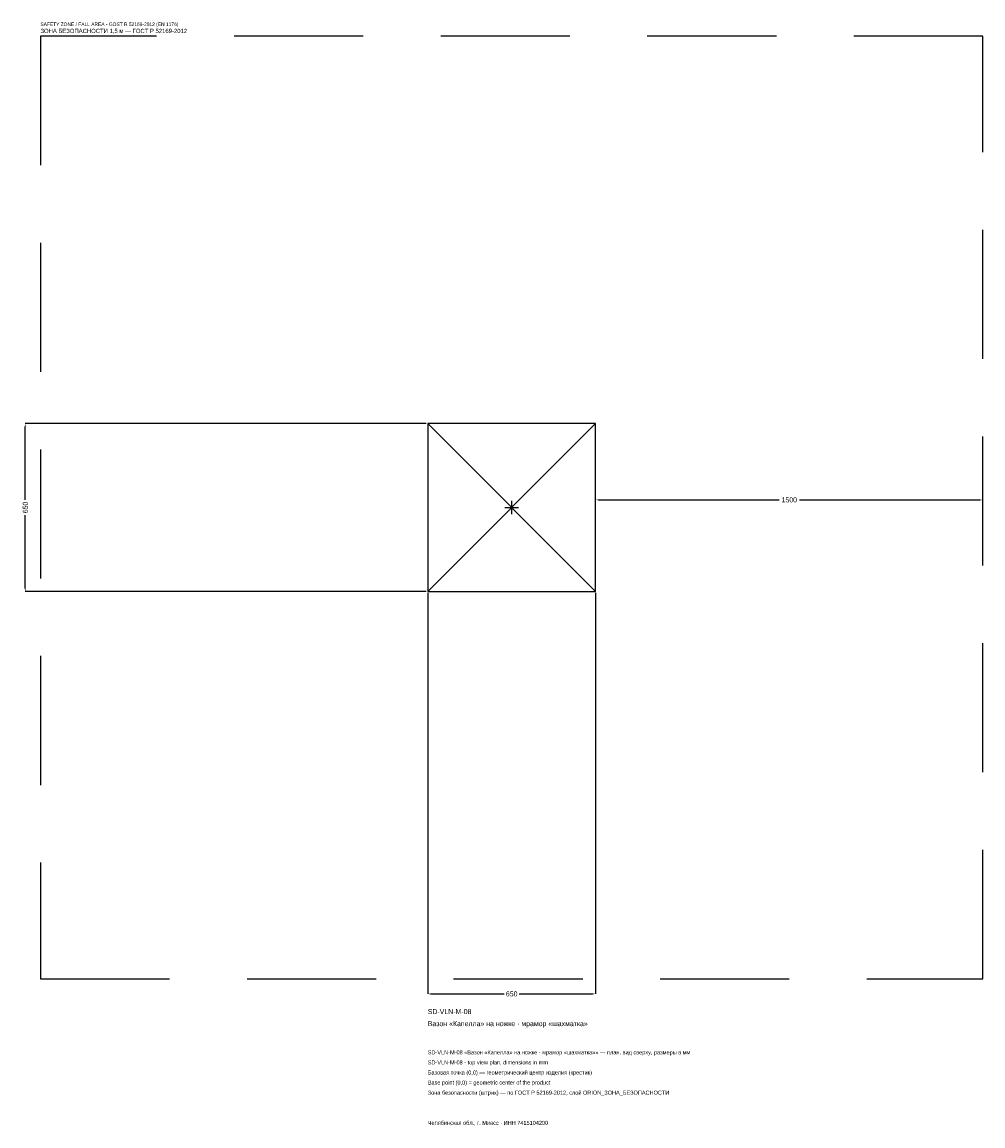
# Model space of a CAD drawing. Header units: metres. Extents: x -1896 to 1825, y -2395 to 1879.
import ezdxf

# ---------------------------------------------------------------- set-up
doc = ezdxf.new("R2010")
doc.units = ezdxf.units.M
doc.linetypes.add('DASHED', pattern=[800, 500, -300])
for name, color, linetype in [('ЗСК_ДАННЫЕ', 3, 'Continuous'), ('ЗСК_ЗОНА_БЕЗОПАСНОСТИ', 1, 'Continuous'), ('ЗСК_КОНТУР', 7, 'Continuous'), ('ЗСК_РАЗМЕРЫ', 8, 'Continuous')]:
    doc.layers.add(name, color=color, linetype=linetype)
doc.dimstyles.new('ORION', dxfattribs={"dimtxt": 19.5, "dimasz": 11.7, "dimexe": 1.25, "dimexo": 5.85, "dimtad": 1, "dimdec": 0, "dimcen": 2.5, "dimazin": 3, "dimtfac": 1, "dimtmove": 0, "dimatfit": 3})

# ---------------------------------------------------------------- blocks, each defined once
blk = doc.blocks.new('_CLOSEDFILLED')
at = {"color": 0, "linetype": 'BYBLOCK'}
blk.add_solid([(-1, 0.16), (0, 0), (-1, -0.16)], dxfattribs=at)
blk = doc.blocks.new('*D1')
for p, q in [((-325, -330.85), (-325, -1883.5)), ((325, -330.85), (325, -1883.5)), ((-313.3, -1883.5), (-29.25, -1883.5)), ((29.25, -1883.5), (313.3, -1883.5))]:
    blk.add_line(p, q)
at = {"layer": 'Defpoints'}
for p in [(-325, -325), (325, -325), (-325, -1883.5)]:
    blk.add_point(p, dxfattribs=at)
at = {"layer": 'ЗСК_РАЗМЕРЫ', "xscale": 11.7, "yscale": 11.7, "rotation": 180}
blk.add_blockref('_CLOSEDFILLED', (-325, -1883.5), dxfattribs=at)
at = {"layer": 'ЗСК_РАЗМЕРЫ', "xscale": 11.7, "yscale": 11.7}
blk.add_blockref('_CLOSEDFILLED', (325, -1883.5), dxfattribs=at)
at = {"layer": 'ЗСК_РАЗМЕРЫ', "insert": (0, -1883.5), "char_height": 19.5, "attachment_point": 5}
blk.add_mtext('650', dxfattribs=at)
blk = doc.blocks.new('*D2')
for p, q in [((-330.85, 325), (-1883.5, 325)), ((-1883.5, 29.25), (-1883.5, 313.3)), ((-1883.5, -313.3), (-1883.5, -29.25)), ((-330.85, -325), (-1883.5, -325))]:
    blk.add_line(p, q)
at = {"layer": 'Defpoints'}
for p in [(-325, 325), (-1883.5, -325), (-325, -325)]:
    blk.add_point(p, dxfattribs=at)
at = {"layer": 'ЗСК_РАЗМЕРЫ', "xscale": 11.7, "yscale": 11.7}
for p, rotation in [((-1883.5, 325), 90), ((-1883.5, -325), 270)]:
    blk.add_blockref('_CLOSEDFILLED', p, dxfattribs=dict(at, rotation=rotation))
at = {"layer": 'ЗСК_РАЗМЕРЫ', "insert": (-1883.5, 0), "char_height": 19.5, "attachment_point": 5, "rotation": 90}
blk.add_mtext('650', dxfattribs=at)
blk = doc.blocks.new('*D3')
for p, q in [((325, 5.85), (325, 29.25)), ((336.7, 29.25), (1036, 29.25)), ((1114, 29.25), (1813.3, 29.25)), ((1825, 5.85), (1825, 29.25))]:
    blk.add_line(p, q)
at = {"layer": 'Defpoints'}
for p in [(325, 29.25), (325, 0), (1825, 0)]:
    blk.add_point(p, dxfattribs=at)
at = {"layer": 'ЗСК_РАЗМЕРЫ', "xscale": 11.7, "yscale": 11.7, "rotation": 180}
blk.add_blockref('_CLOSEDFILLED', (325, 29.25), dxfattribs=at)
at = {"layer": 'ЗСК_РАЗМЕРЫ', "xscale": 11.7, "yscale": 11.7}
blk.add_blockref('_CLOSEDFILLED', (1825, 29.25), dxfattribs=at)
at = {"layer": 'ЗСК_РАЗМЕРЫ', "insert": (1075, 29.25), "char_height": 19.5, "attachment_point": 5}
blk.add_mtext('1500', dxfattribs=at)
blk = doc.blocks.new('ОРИОН SD-VLN-M-08 Вазон Капелла на ножке · мрамор шахматка')
at = {"layer": 'ЗСК_ЗОНА_БЕЗОПАСНОСТИ', "linetype": 'DASHED'}
blk.add_lwpolyline([(-1825, -1825), (1825, -1825), (1825, 1825), (-1825, 1825)], close=True, dxfattribs=at)
at = {"layer": 'ЗСК_КОНТУР'}
for p, q in [((-325, -325), (325, 325)), ((-325, 325), (325, -325))]:
    blk.add_line(p, q, dxfattribs=at)
blk.add_lwpolyline([(-325, -325), (325, -325), (325, 325), (-325, 325)], close=True, dxfattribs=at)
at = {"layer": 'ЗСК_РАЗМЕРЫ'}
for p, q in [((-26, 0), (26, 0)), ((0, -26), (0, 26))]:
    blk.add_line(p, q, dxfattribs=at)
at = {"layer": 'ЗСК_ДАННЫЕ'}
for tag, p in [('АРТИКУЛ', (-325, -1961.5)), ('НАИМЕНОВАНИЕ', (-325, -2008.3))]:
    blk.add_attdef(tag, p, '', height=19.5, dxfattribs=at)
at = {"layer": 'ЗСК_ДАННЫЕ', "flags": 1}
for tag, p in [('ПРОИЗВОДИТЕЛЬ', (-325, -2055.1)), ('ТЕЛЕФОН', (-325, -2101.9)), ('САЙТ', (-325, -2195.5)), ('АДРЕС', (-325, -2242.3)), ('РЕКВИЗИТЫ', (-325, -2289.1)), ('ГАБАРИТЫ', (-325, -2335.9)), ('ЗОНА_БЕЗОПАСНОСТИ', (-325, -2382.7))]:
    blk.add_attdef(tag, p, '', height=19.5, dxfattribs=at)
at = {"layer": 'ЗСК_ЗОНА_БЕЗОПАСНОСТИ', "color": 1}
for s, height, p in [('SAFETY ZONE / FALL AREA - GOST R 52169-2012 (EN 1176)', 13.65, (-1825, 1864)), ('ЗОНА БЕЗОПАСНОСТИ 1,5 м — ГОСТ Р 52169-2012', 16.575, (-1825, 1836.7))]:
    blk.add_text(s, height=height, dxfattribs=at).set_placement(p)
at = {"layer": 'ЗСК_РАЗМЕРЫ'}
dim = blk.add_linear_dim(base=(-1883.5, -325), p1=(-325, -325), p2=(-325, 325), angle=90, dimstyle='ORION', dxfattribs=at)
dim.commit()
dim.dimension.update_dxf_attribs({"geometry": '*D2', "text_midpoint": (-1883.5, 0)})
for base, p1, p2, picture, middle in [((325, 29.2), (325, 0), (1825, 0), '*D3', (1075, 29.2)), ((-325, -1883.5), (-325, -325), (325, -325), '*D1', (0, -1883.5))]:
    dim = blk.add_linear_dim(base=base, p1=p1, p2=p2, dimstyle='ORION', dxfattribs=at)
    dim.commit()
    dim.dimension.update_dxf_attribs({"geometry": picture, "text_midpoint": middle})

msp = doc.modelspace()

# ---------------------------------------------------------------- block references
msp.add_blockref('ОРИОН SD-VLN-M-08 Вазон Капелла на ножке · мрамор шахматка', (0, 0)).add_auto_attribs({'АРТИКУЛ': 'SD-VLN-M-08', 'НАИМЕНОВАНИЕ': 'Вазон «Капелла» на ножке · мрамор «шахматка»'})

# ---------------------------------------------------------------- texts
at = {"layer": 'ЗСК_ДАННЫЕ', "color": 3}
for s, p in [('SD-VLN-M-08 «Вазон «Капелла» на ножке · мрамор «шахматка»» — план, вид сверху, размеры в мм', (-325, -2117.5)), ('SD-VLN-M-08 - top view plan, dimensions in mm', (-325, -2156.5)), ('Челябинская обл., г. Миасс · ИНН 7415104200', (-325, -2390.5))]:
    msp.add_text(s, height=15.6, dxfattribs=at).set_placement(p)
at = {"layer": 'ЗСК_ДАННЫЕ', "color": 7}
for s, p in [('Базовая точка (0,0) — геометрический центр изделия (крестик)', (-325, -2195.5)), ('Base point (0,0) = geometric center of the product', (-325, -2234.5))]:
    msp.add_text(s, height=15.6, dxfattribs=at).set_placement(p)
at = {"layer": 'ЗСК_ДАННЫЕ', "color": 1}
msp.add_text('Зона безопасности (штрих) — по ГОСТ Р 52169-2012, слой ORION_ЗОНА_БЕЗОПАСНОСТИ', height=15.6, dxfattribs=at).set_placement((-325, -2273.5))

doc.saveas('drawing.dxf')
